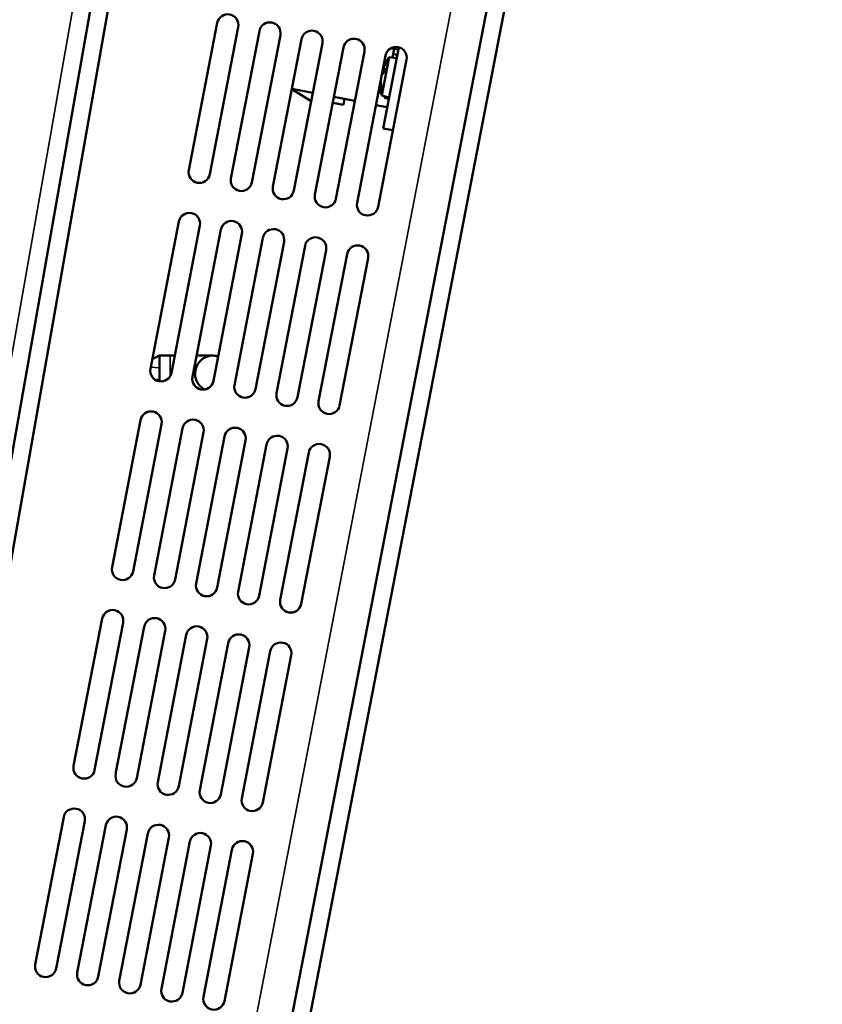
# Model space of a CAD drawing. Header units: inches. Extents: x -32 to 29.2, y -14.4 to 22.6.
# Tile 247 of 256: x 19.4 to 24.1, y -5 to 0.7. Entities that reach past the tile are written whole.
import ezdxf

# ---------------------------------------------------------------- set-up
doc = ezdxf.new("R2010")
doc.units = ezdxf.units.IN
doc.header["$MEASUREMENT"] = 0
for name, color, linetype, lineweight in [('Dimension (ANSI)', 7, 'Continuous', 25), ('Visible (ANSI)', 7, 'Continuous', 50), ('Visible Narrow (ANSI)', 7, 'Continuous', 35)]:
    doc.layers.add(name, color=color, linetype=linetype, lineweight=lineweight)
doc.styles.add('Note Text (ANSI)', font='tahoma.ttf')
doc.dimstyles.new('Default (ANSI)', dxfattribs={"dimtxt": 0.188, "dimasz": 0.098425, "dimexe": 0.125, "dimexo": 0.0625, "dimgap": 0.031496, "dimtad": 0, "dimtih": 1, "dimtoh": 1, "dimrnd": 1e-08, "dimzin": 4, "dimdsep": 46, "dimtxsty": 'Note Text (ANSI)', "dimcen": 0.09, "dimdle": 0.393701, "dimclrd": 256, "dimclre": 256, "dimclrt": 256, "dimadec": 0, "dimazin": 1, "dimtfac": 1.276596, "dimtofl": 0, "dimtmove": 0, "dimatfit": 3, "dimfxl": 1, "dimtolj": 1, "dimtzin": 4, "dimlwd": -1, "dimlwe": -1, "dimarcsym": 0})

# ---------------------------------------------------------------- blocks, each defined once
blk = doc.blocks.new('*D18')
at = {"layer": 'Defpoints', "color": 0, "transparency": 16777216}
for p in [(22.7369, 4.4841), (26.3445, 3.7861), (17.7268, -10.5271)]:
    blk.add_point(p, dxfattribs=at)
at = {"layer": 'Dimension (ANSI)', "transparency": 16777216}
for p, q in [((22.7983, 4.4722), (26.4673, 3.7624)), ((26.3258, 3.6895), (24.9544, -3.399)), ((23.383, -11.5212), (24.8946, -3.708)), ((17.7882, -10.539), (23.487, -11.6416))]:
    blk.add_line(p, q, dxfattribs=at)
for points in [[(26.3097, 3.6926), (26.342, 3.6863), (26.3445, 3.7861)], [(23.3669, -11.5181), (23.3991, -11.5243), (23.3643, -11.6178)]]:
    blk.add_solid(points, dxfattribs=at)
at = {"layer": 'Dimension (ANSI)', "transparency": 16777216, "insert": (24.167, -3.4305), "char_height": 0.188, "attachment_point": 1, "style": 'Note Text (ANSI)'}
blk.add_mtext('\\A1;15.69 [398.5]', dxfattribs=at)
blk = doc.blocks.new('*D19')
at = {"layer": 'Defpoints', "color": 0, "transparency": 16777216}
for p in [(19.41, 5.1278), (17.7268, -10.5271), (28.7827, -10.5271)]:
    blk.add_point(p, dxfattribs=at)
at = {"layer": 'Dimension (ANSI)', "transparency": 16777216}
for p, q in [((19.4725, 5.1278), (28.9077, 5.1278)), ((28.7827, 5.0293), (28.7827, -1.9106)), ((28.7827, -10.4287), (28.7827, -3.4887)), ((17.7893, -10.5271), (28.9077, -10.5271))]:
    blk.add_line(p, q, dxfattribs=at)
for points in [[(28.7663, 5.0293), (28.7991, 5.0293), (28.7827, 5.1278)], [(28.7663, -10.4287), (28.7991, -10.4287), (28.7827, -10.5271)]]:
    blk.add_solid(points, dxfattribs=at)
at = {"layer": 'Dimension (ANSI)', "transparency": 16777216, "insert": (28.6597, -3.4572), "char_height": 0.188, "attachment_point": 1, "rotation": 90, "style": 'Note Text (ANSI)'}
blk.add_mtext('\\A1;15.65 [397.6]', dxfattribs=at)

msp = doc.modelspace()

# ---------------------------------------------------------------- linework, layer by layer
at = {"layer": 'Visible (ANSI)'}
for p, q in [((18.1986, -8.3645), (20.444, 4.3703)), ((18.2989, -8.3822), (20.5444, 4.3526)), ((22.7982, 4.2646), (20.0408, -9.9875)), ((20.1409, -10.0068), (22.8983, 4.2453)), ((20.3894, -0.1373), (20.5556, 0.7217)), ((20.6783, 0.698), (20.5121, -0.1611)), ((20.6349, -0.1848), (20.8011, 0.6742)), ((20.9238, 0.6505), (20.7576, -0.2086)), ((20.8803, -0.2323), (21.0465, 0.6267)), ((21.1692, 0.603), (21.003, -0.2561)), ((21.1258, -0.2798), (21.292, 0.5793)), ((21.5232, 0.1069), (21.6147, 0.5803)), ((21.5693, 0.575), (21.6121, 0.5667)), ((21.4147, 0.5555), (21.2485, -0.3036)), ((21.3712, -0.3273), (21.5374, 0.5318)), ((21.5163, 0.298), (21.5595, 0.5213)), ((21.5595, 0.5213), (21.6025, 0.5168)), ((21.5876, 0.5715), (21.5775, 0.5194)), ((21.5824, 0.5394), (21.5785, 0.5193)), ((21.606, 0.5349), (21.5824, 0.5394)), ((21.6601, 0.508), (21.4939, -0.351)), ((21.5187, 0.4352), (21.5282, 0.4325)), ((21.5334, 0.4594), (21.528, 0.4319)), ((21.513, 0.354), (21.5104, 0.3405)), ((21.5106, 0.3931), (21.5115, 0.393)), ((21.1039, 0.2651), (20.99, 0.3347)), ((21.1133, 0.314), (20.9906, 0.3378)), ((21.3588, 0.2665), (21.2361, 0.2903)), ((21.496, 0.318), (21.5127, 0.3147)), ((21.5163, 0.298), (21.5578, 0.2861)), ((21.5337, 0.293), (21.5319, 0.284)), ((21.2919, 0.2438), (21.2294, 0.2559)), ((21.2986, 0.2782), (21.2919, 0.2438)), ((21.547, 0.2301), (21.4815, 0.2428)), ((21.5319, 0.284), (21.5565, 0.2792)), ((21.5232, 0.1069), (21.5804, 0.0959)), ((20.1653, -1.2959), (20.3315, -0.4368)), ((20.4542, -0.4605), (20.288, -1.3196)), ((20.4107, -1.3433), (20.5769, -0.4843)), ((20.6996, -0.508), (20.5334, -1.3671)), ((20.6562, -1.3908), (20.8224, -0.5318)), ((20.9451, -0.5555), (20.7789, -1.4146)), ((20.9016, -1.4383), (21.0678, -0.5793)), ((21.1905, -0.603), (21.0243, -1.4621)), ((21.1471, -1.4858), (21.3133, -0.6267)), ((21.436, -0.6505), (21.2698, -1.5096)), ((20.176, -1.2404), (20.2183, -1.2191)), ((20.2183, -1.2698), (20.2183, -1.2191)), ((20.2183, -1.2191), (20.2808, -1.2191)), ((20.3074, -1.2191), (20.2808, -1.2191)), ((20.5308, -1.2191), (20.4348, -1.2191)), ((20.2183, -1.2907), (20.2183, -1.2698)), ((20.2183, -1.3574), (20.2183, -1.2907)), ((20.2183, -1.3697), (20.2183, -1.3574)), ((19.9411, -2.4544), (20.1073, -1.5953)), ((20.2301, -1.6191), (20.0638, -2.4781)), ((20.1866, -2.5019), (20.3528, -1.6428)), ((20.4755, -1.6665), (20.3093, -2.5256)), ((20.432, -2.5494), (20.5982, -1.6903)), ((20.721, -1.714), (20.5547, -2.5731)), ((20.6775, -2.5968), (20.8437, -1.7378)), ((20.9664, -1.7615), (20.8002, -2.6206)), ((20.9229, -2.6443), (21.0891, -1.7853)), ((21.2118, -1.809), (21.0456, -2.6681)), ((19.717, -3.6129), (19.8832, -2.7538)), ((20.0059, -2.7776), (19.8397, -3.6366)), ((19.9624, -3.6604), (20.1286, -2.8013)), ((20.2514, -2.8251), (20.0852, -3.6841)), ((20.2079, -3.7079), (20.3741, -2.8488)), ((20.4968, -2.8725), (20.3306, -3.7316)), ((20.4533, -3.7554), (20.6195, -2.8963)), ((20.7423, -2.92), (20.576, -3.7791)), ((20.6988, -3.8028), (20.865, -2.9438)), ((20.9877, -2.9675), (20.8215, -3.8266)), ((19.4928, -4.7714), (19.659, -3.9123)), ((19.7818, -3.9361), (19.6156, -4.7952)), ((19.7383, -4.8189), (19.9045, -3.9598)), ((20.0272, -3.9836), (19.861, -4.8426)), ((19.9837, -4.8664), (20.1499, -4.0073)), ((20.2727, -4.0311), (20.1065, -4.8901)), ((20.2292, -4.9139), (20.3954, -4.0548)), ((20.5181, -4.0785), (20.3519, -4.9376)), ((20.4746, -4.9614), (20.6408, -4.1023)), ((20.7636, -4.126), (20.5974, -4.9851))]:
    msp.add_line(p, q, dxfattribs=at)
for centre, radius, start, end in [((20.617, 0.7099), 0.0625, 349.05, 169.05), ((20.8624, 0.6624), 0.0625, 349.05, 169.05), ((21.1079, 0.6149), 0.0625, 349.05, 169.05), ((21.3533, 0.5674), 0.0625, 349.05, 169.05), ((21.5988, 0.5199), 0.0625, 349.05, 169.05), ((21.7797, 0.3629), 0.2713, 144.26314, 162.63799), ((21.7797, 0.3629), 0.2713, 175.46201, 193.83686), ((20.4508, -0.1492), 0.0625, 169.05, 349.05), ((20.6962, -0.1967), 0.0625, 169.05, 349.05), ((20.9417, -0.2442), 0.0625, 169.05, 349.05), ((21.1871, -0.2917), 0.0625, 169.05, 349.05), ((21.4326, -0.3392), 0.0625, 169.05, 349.05), ((20.3928, -0.4487), 0.0625, 349.05, 169.05), ((20.6383, -0.4962), 0.0625, 349.05, 169.05), ((20.8837, -0.5436), 0.0625, 349.05, 169.05), ((21.1292, -0.5911), 0.0625, 349.05, 169.05), ((21.3746, -0.6386), 0.0625, 349.05, 169.05), ((20.5308, -1.3241), 0.105, 73.15128, 242.20718), ((20.5314, -1.3241), 0.105, 73.47641, 88.27116), ((20.2266, -1.3077), 0.0625, 169.05, 349.05), ((20.4721, -1.3552), 0.0625, 169.05, 349.05), ((20.7175, -1.4027), 0.0625, 169.05, 349.05), ((20.963, -1.4502), 0.0625, 169.05, 349.05), ((21.2084, -1.4977), 0.0625, 169.05, 349.05), ((20.1687, -1.6072), 0.0625, 349.05, 169.05), ((20.4141, -1.6547), 0.0625, 349.05, 169.05), ((20.6596, -1.7022), 0.0625, 349.05, 169.05), ((20.905, -1.7496), 0.0625, 349.05, 169.05), ((21.1505, -1.7971), 0.0625, 349.05, 169.05), ((20.0025, -2.4662), 0.0625, 169.05, 349.05), ((20.2479, -2.5137), 0.0625, 169.05, 349.05), ((20.4934, -2.5612), 0.0625, 169.05, 349.05), ((20.7388, -2.6087), 0.0625, 169.05, 349.05), ((20.9843, -2.6562), 0.0625, 169.05, 349.05), ((19.9445, -2.7657), 0.0625, 349.05, 169.05), ((20.19, -2.8132), 0.0625, 349.05, 169.05), ((20.4354, -2.8607), 0.0625, 349.05, 169.05), ((20.6809, -2.9082), 0.0625, 349.05, 169.05), ((20.9263, -2.9556), 0.0625, 349.05, 169.05), ((19.7783, -3.6248), 0.0625, 169.05, 349.05), ((20.0238, -3.6723), 0.0625, 169.05, 349.05), ((20.2692, -3.7197), 0.0625, 169.05, 349.05), ((20.5147, -3.7672), 0.0625, 169.05, 349.05), ((20.7601, -3.8147), 0.0625, 169.05, 349.05), ((19.7204, -3.9242), 0.0625, 349.05, 169.05), ((19.9659, -3.9717), 0.0625, 349.05, 169.05), ((20.2113, -4.0192), 0.0625, 349.05, 169.05), ((20.4568, -4.0667), 0.0625, 349.05, 169.05), ((20.7022, -4.1142), 0.0625, 349.05, 169.05), ((19.5542, -4.7833), 0.0625, 169.05, 349.05), ((19.7996, -4.8308), 0.0625, 169.05, 349.05), ((20.0451, -4.8783), 0.0625, 169.05, 349.05), ((20.2905, -4.9257), 0.0625, 169.05, 349.05), ((20.536, -4.9732), 0.0625, 169.05, 349.05)]:
    msp.add_arc(centre, radius, start, end, dxfattribs=at)
for centre, major_axis, ratio, start_param, end_param in [((21.7769, 0.3535), (-0.2595, 0.0782), 0.509414, 6.047665, 6.246358), ((21.7807, 0.3733), (-0.2698, 0.026), 0.398542, 5.957823, 6.156516), ((21.7768, 0.3528), (-0.26, 0.0765), 0.398542, 0.126669, 0.140648), ((21.7799, 0.3688), (-0.271, 0.0059), 0.856096, 6.019199, 6.049108), ((21.7779, 0.3586), (-0.249, 0.1072), 0.913, 0.094448, 0.108427), ((21.7796, 0.3675), (-0.271, -0.0066), 0.913, 6.174758, 6.373451), ((21.7776, 0.3573), (-0.2536, 0.0956), 0.856096, 0.234078, 0.432771)]:
    msp.add_ellipse(centre, major_axis=major_axis, ratio=ratio, start_param=start_param, end_param=end_param, dxfattribs=at)
for points in [[(21.5334, 0.4594), (21.5334, 0.4597), (21.5336, 0.4601), (21.5338, 0.4603)], [(21.5143, 0.4125), (21.5144, 0.4125), (21.5144, 0.4126), (21.5144, 0.4126)], [(21.515, 0.4158), (21.515, 0.4158), (21.515, 0.4157), (21.515, 0.4157)], [(21.5174, 0.4283), (21.5174, 0.4282), (21.5174, 0.4281), (21.5173, 0.4279)], [(21.519, 0.4364), (21.519, 0.4364), (21.519, 0.4363), (21.5189, 0.4363)], [(21.5197, 0.4401), (21.5197, 0.4403), (21.5198, 0.4404), (21.5198, 0.4405)], [(21.5096, 0.3882), (21.5096, 0.388), (21.5096, 0.3879), (21.5096, 0.3878)], [(21.512, 0.4), (21.512, 0.4001), (21.512, 0.4002), (21.512, 0.4004)], [(21.5103, 0.3387), (21.5102, 0.3393), (21.5102, 0.34), (21.5104, 0.3405)]]:
    msp.add_open_spline(points, degree=3, dxfattribs=at)
at = {"layer": 'Visible Narrow (ANSI)'}
for p, q in [((18.0571, -8.58), (20.3877, 4.6375)), ((19.8543, -9.8787), (22.5788, 4.2033)), ((21.5338, 0.4603), (21.5284, 0.4323)), ((21.515, 0.4157), (21.5157, 0.4155)), ((21.5174, 0.4283), (21.5238, 0.4274)), ((21.519, 0.4364), (21.5284, 0.4339)), ((21.5096, 0.3878), (21.5112, 0.3875)), ((21.5131, 0.3531), (21.5103, 0.3387)), ((20.2808, -1.2191), (20.2808, -1.339)), ((20.1669, -1.2872), (20.2183, -1.2907)), ((20.1913, -1.3593), (20.2183, -1.3574))]:
    msp.add_line(p, q, dxfattribs=at)

# ---------------------------------------------------------------- dimensions: what is measured, and where the dimension line sits
at = {"layer": 'Dimension (ANSI)'}
for base, p1, p2, angle, override, picture, middle in [((28.7827, -10.5271), (19.41, 5.1278), (17.7268, -10.5271), 90, {"dimtih": 0, "dimtoh": 0, "dimdec": 2, "dimtp": 0, "dimtm": 0, "dimtdec": 2, "dimatfit": 1}, '*D19', (28.7827, -2.6997)), ((26.3445, 3.7861), (17.7268, -10.5271), (22.7369, 4.4841), 79.05, {"dimdec": 2, "dimtp": 0, "dimtm": 0, "dimtdec": 2, "dimatfit": 1}, '*D18', (24.9245, -3.5535))]:
    dim = msp.add_linear_dim(base=base, p1=p1, p2=p2, angle=angle, dimstyle='Default (ANSI)', override=override, dxfattribs=at)
    dim.commit()
    dim.dimension.update_dxf_attribs({"geometry": picture, "text_midpoint": middle, "dimtype": 160})

doc.saveas('drawing.dxf')
